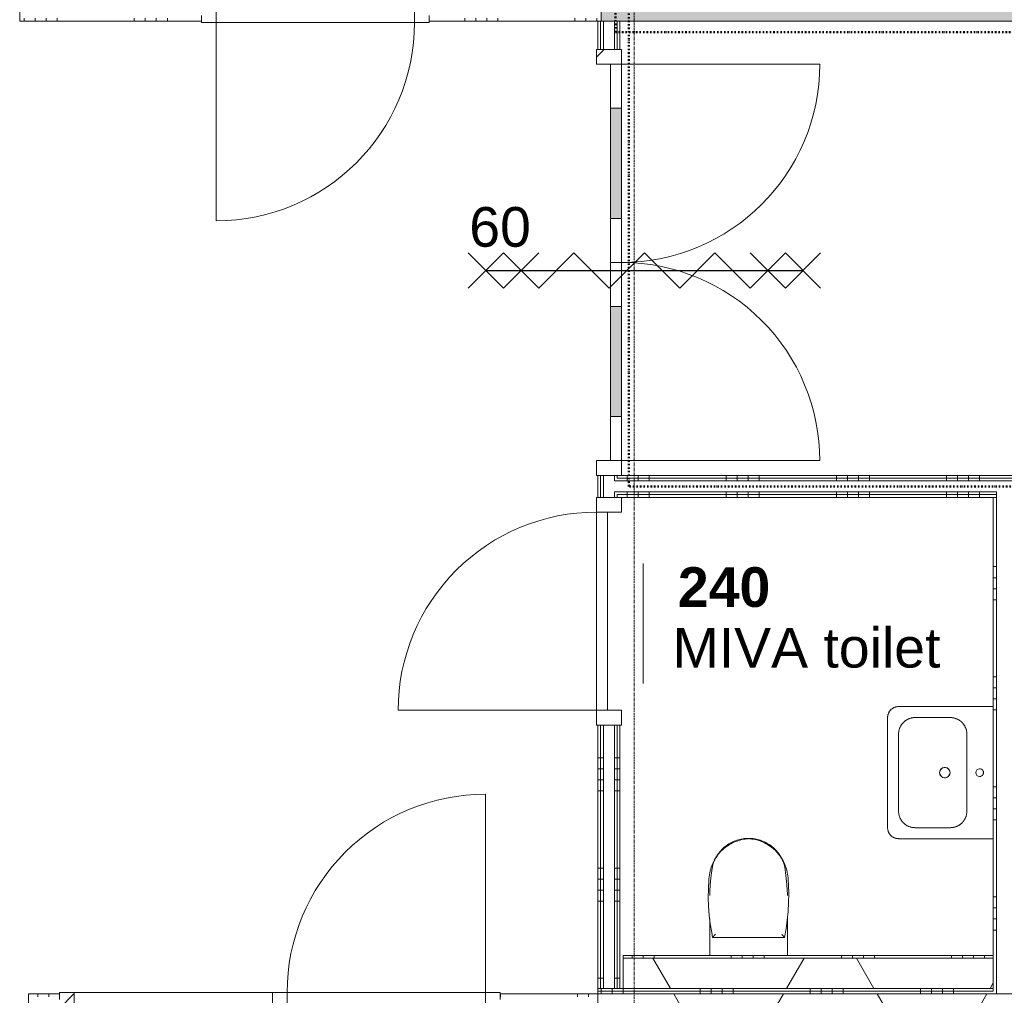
# Model space of a CAD drawing. Header units: millimetres. Extents: x -6115 to 78411, y -6358 to 59618.
# Tile 19 of 99: x 13410 to 17880, y 11626 to 16056. Entities that reach past the tile are written whole.
import ezdxf

# ---------------------------------------------------------------- set-up
doc = ezdxf.new("R2010")
doc.units = ezdxf.units.MM
doc.linetypes.add('Dash dot', pattern=[15.875, 6.35, -4.7625, 0, -4.7625])
doc.linetypes.add('stramien', pattern=[22.225, 12.7, -3.175, 3.175, -3.175])
for name, color, linetype, lineweight in [('00_Algemeen', 7, 'Continuous', 35), ('22_Metselwerk', 7, 'Continuous', 9), ('30_Kozijnen-ramen-deuren', 7, 'Continuous', 9)]:
    doc.layers.add(name, color=color, linetype=linetype, lineweight=lineweight)
doc.styles.add('Arial_1', font='arial.ttf', dxfattribs={"height": 180})
doc.styles.add('Arial_B', font='arialbd.ttf', dxfattribs={"height": 180})
pattern_1 = [(180, (16135, 14053.5), (6e-13, -500), []), (180, (16135, 14103.5), (6e-13, -500), []), (180, (16135, 14153.5), (6e-13, -500), []), (180, (16135, 14203.5), (6e-13, -500), [])]
pattern_2 = [(225, (15074, 11582), (212.132, -212.132), [])]
pattern_3 = [(90, (19117.5, 13887), (-500, 2e-12), []), (90, (19167.5, 13887), (-500, 2e-12), []), (90, (19217.5, 13887), (-500, 2e-12), []), (90, (19267.5, 13887), (-500, 2e-12), [])]
pattern_4 = [(270, (18648.75, 11657), (500, -2e-12), []), (270, (18598.75, 11657), (500, -2e-12), []), (270, (18548.75, 11657), (500, -2e-12), []), (270, (18498.75, 11657), (500, -2e-12), [])]
pattern_5 = [(60, (0, 0), (-692.82, 400), []), (120, (0, 0), (-692.82, -400), [])]

# ---------------------------------------------------------------- blocks, each defined once
blk = doc.blocks.new('Direct Shape - Basic Wall_NLRS_22_WA_beton prefab 250_gen_AT_800432-1202338-02 tweede verdieping overzicht')
at = {"layer": '22_Metselwerk'}
h = blk.add_hatch(color=256, dxfattribs=at)
h.paths.add_polyline_path([(800, 125), (0, 125), (0, -125), (800, -125)])
h.paths.add_polyline_path([(2734, 125), (2734, -125), (5450, -125), (5450, 125), (3332.6, 125)])
at = {"layer": '22_Metselwerk', "lineweight": 20}
for p, q in [((800, 125), (0, 125)), ((0, 125), (0, -125)), ((800, -125), (800, 125)), ((2734, 125), (2734, -125)), ((5450, 125), (2734, 125)), ((5450, -125), (5450, 125)), ((0, -125), (800, -125)), ((2734, -125), (5450, -125))]:
    blk.add_line(p, q, dxfattribs=at)
blk = doc.blocks.new('2410-10368 v1 - IFC-model constructie _zonder onderbouw_ _MM21228__ifc-1-02 tweede verdieping overzicht')
at = {"layer": '22_Metselwerk', "lineweight": 9, "rotation": 180}
blk.add_blockref('Direct Shape - Basic Wall_NLRS_22_WA_beton prefab 250_gen_AT_800432-1202338-02 tweede verdieping overzicht', (21500, 16175), dxfattribs=at)
blk = doc.blocks.new('32_AEE_VO_FIX_Binnendeuren - D_1800x2300_Deur_zijlicht rechts 900 lariks-8428620-02 tweede verdieping overzicht')
at = {"layer": '30_Kozijnen-ramen-deuren', "true_color": 0xc0c0c0}
h = blk.add_hatch(dxfattribs=at)
h.set_pattern_fill('FP_87', color=9, style=0, pattern_type=2)
h.set_pattern_definition(pattern_2)
h.paths.add_polyline_path([(1484, 57), (1417, 57), (1417, -57), (1484, -57), (1484, 50)])
h.paths.add_polyline_path([(-517, 57), (-517, -57), (-450, -57), (-450, 57)])
h = blk.add_hatch(dxfattribs=at)
h.set_pattern_fill('FP_87', color=9, style=0, pattern_type=2)
h.set_pattern_definition(pattern_2)
h.paths.add_polyline_path([(517, 57), (450, 57), (450, -57), (517, -57), (517, -12.6)])
at = {"layer": '30_Kozijnen-ramen-deuren'}
for p, q in [((-517, 57), (-450, 57)), ((-517, 50), (-517, 57)), ((-450, 57), (-450, -57)), ((450, 57), (517, 57)), ((450, -57), (450, 57)), ((517, 57), (1417, 57)), ((517, 57), (517, -57)), ((1417, 57), (1484, 57)), ((1417, -57), (1417, 57)), ((1484, 57), (1484, 50)), ((-450, -7), (450, -7)), ((-450, -57), (-450, -7)), ((450, -7), (450, -57)), ((-517, -57), (-517, -50)), ((-450, -57), (-517, -57)), ((450, -57), (-450, -57)), ((517, -57), (450, -57)), ((1417, -57), (517, -57)), ((1484, -57), (1417, -57)), ((1484, -50), (1484, -57))]:
    blk.add_line(p, q, dxfattribs=at)
blk = doc.blocks.new('32_AEE_VO_FIX_Binnendeuren - D_900x2300_Dicht Paneel meranti-8435072-02 tweede verdieping overzicht')
at = {"layer": '30_Kozijnen-ramen-deuren', "true_color": 0xc0c0c0}
h = blk.add_hatch(dxfattribs=at)
h.set_pattern_fill('FP_157', color=9, style=0, pattern_type=2)
h.set_pattern_definition([(45, (-14752, -16100), (-212.132, 212.132), [])])
h.paths.add_polyline_path([(450, -57), (517, -57), (517, 57), (450, 57), (450, -25)])
h.paths.add_polyline_path([(-450, -57), (-450, 57), (-517, 57), (-517, -57)])
at = {"layer": '30_Kozijnen-ramen-deuren'}
for p, q in [((-517, 57), (-450, 57)), ((-450, 57), (-450, -57)), ((450, 57), (517, 57)), ((450, -57), (450, 57)), ((517, 57), (517, 50)), ((-450, -7), (450, -7)), ((-450, -57), (-450, -7)), ((450, -7), (450, -57)), ((-517, -57), (-517, -50)), ((-450, -57), (-517, -57)), ((450, -57), (-450, -57)), ((517, -57), (450, -57)), ((517, -50), (517, -57))]:
    blk.add_line(p, q, dxfattribs=at)
blk = doc.blocks.new('32_AEE_VO_FIX_Binnendeuren - DD_1800x2300_glasdeuren meranti bw-8434983-02 tweede verdieping overzicht')
at = {"layer": '30_Kozijnen-ramen-deuren', "true_color": 0xc0c0c0}
h = blk.add_hatch(dxfattribs=at)
h.set_pattern_fill('FP_159', color=9, style=0, pattern_type=2)
h.set_pattern_definition([(135, (14954, -16085), (-212.132, -212.132), [])])
h.paths.add_polyline_path([(967, 50), (967, 57), (900, 57), (900, -57), (967, -57), (967, 37.5)])
h.paths.add_polyline_path([(-900, -57), (-900, 57), (-967, 57), (-967, -57)])
at = {"layer": '30_Kozijnen-ramen-deuren', "true_color": 0xbfbfbf}
for points in [[(-200, 57), (-700, 57), (-700, 7), (-200, 7)], [(700, 7), (700, 57), (200, 57), (200, 7), (586.5, 7)]]:
    blk.add_hatch(color=9, dxfattribs=at).paths.add_polyline_path(points)
at = {"layer": '30_Kozijnen-ramen-deuren'}
for p, q in [((-900, 57), (-967, 57)), ((-967, 57), (-967, 50)), ((-700, 57), (-900, 57)), ((-900, 57), (-900, 7)), ((-900, -57), (-900, 57)), ((-200, 57), (-700, 57)), ((-700, 7), (-700, 57)), ((0, 57), (-200, 57)), ((-200, 57), (-200, 7)), ((0, 57), (200, 57)), ((0, 7), (0, 57)), ((0, 7), (0, 57)), ((200, 57), (700, 57)), ((200, 57), (200, 7)), ((700, 57), (900, 57)), ((700, 7), (700, 57)), ((900, 57), (900, 7)), ((900, 57), (900, -57)), ((967, 57), (900, 57)), ((-900, 7), (-700, 7)), ((-700, 7), (-200, 7)), ((-200, 7), (0, 7)), ((200, 7), (0, 7)), ((700, 7), (200, 7)), ((900, 7), (700, 7)), ((-967, -50), (-967, -57)), ((-967, -57), (-900, -57)), ((900, -57), (967, -57)), ((967, -57), (967, -50))]:
    blk.add_line(p, q, dxfattribs=at)
blk = doc.blocks.new('32_AEE_VO_FIX_Binnendeuren - D_900x2300_Dicht Paneel meranti-8434984-02 tweede verdieping overzicht')
at = {"layer": '30_Kozijnen-ramen-deuren'}
for p, q in [((-450, 57), (-517, 57)), ((-517, 57), (-517, 50)), ((450, 57), (-450, 57)), ((-450, 57), (-450, 7)), ((-450, -57), (-450, 57)), ((450, 7), (450, 57)), ((450, 57), (450, -57)), ((517, 57), (450, 57)), ((517, 50), (517, 57)), ((-450, 7), (450, 7)), ((-517, -50), (-517, -57)), ((-517, -57), (-450, -57)), ((450, -57), (517, -57))]:
    blk.add_line(p, q, dxfattribs=at)
blk = doc.blocks.new('1876_3 _AEE_toilet - 2195_AEE_toilet-V225-02 tweede verdieping overzicht')
at = {"layer": '30_Kozijnen-ramen-deuren'}
for p, q in [((-176.5, 167.5), (-176.5, 0)), ((176.5, 0), (176.5, 167.5)), ((-163.1, 81.3), (163.1, 81.3))]:
    blk.add_line(p, q, dxfattribs=at)
at = {"layer": '30_Kozijnen-ramen-deuren', "flags": 128}
for points in [[(135.6, 463.9), (131.4, 469.3), (127, 474.4), (122.4, 479.4), (117.6, 484.2), (112.6, 488.8), (107.4, 493.2), (102, 497.4), (96.5, 501.4), (90.9, 505.2), (85, 508.7), (79.1, 512), (73, 515), (66.8, 517.8), (60.5, 520.3), (54.1, 522.6), (47.6, 524.7), (41.1, 526.4), (34.4, 528), (27.8, 529.2), (21, 530.2), (14.3, 530.9), (7.5, 531.3), (0.7, 531.5), (-6.1, 531.4), (-12.9, 531), (-19.7, 530.3), (-26.4, 529.4), (-33.1, 528.2), (-39.7, 526.8), (-46.3, 525), (-52.8, 523.1), (-59.2, 520.8), (-65.5, 518.3), (-71.8, 515.6), (-77.9, 512.6), (-83.8, 509.4), (-89.7, 505.9), (-95.4, 502.2), (-100.9, 498.3), (-106.3, 494.1), (-111.5, 489.8), (-116.6, 485.2), (-121.4, 480.4), (-126.1, 475.5), (-130.5, 470.3), (-134.8, 465), (-135.6, 463.9)], [(-117.2, 480.7), (-111.5, 485.7), (-105.6, 490.4), (-99.5, 495), (-93.2, 499.3), (-86.7, 503.3), (-80.1, 507.1), (-73.4, 510.6), (-66.5, 513.8), (-59.5, 516.8), (-52.4, 519.5), (-45.2, 521.8), (-37.9, 523.9), (-30.5, 525.7), (-23.1, 527.3), (-15.6, 528.5), (-8, 529.4), (-2.2, 529.8)], [(3.8, 529.7), (7.6, 529.4), (15.1, 528.5), (22.6, 527.3), (30.1, 525.8), (37.5, 524.1), (44.8, 522), (52, 519.6), (59.1, 516.9), (66.1, 514), (73, 510.8), (79.8, 507.3), (86.4, 503.5), (92.8, 499.5), (99.1, 495.2), (105.2, 490.7), (111.1, 486), (116.9, 481), (117.2, 480.7)], [(-135.6, 463.9), (-140.9, 456.6), (-145.9, 449.2), (-150.6, 441.5), (-154.9, 433.6), (-159, 425.6), (-162.7, 417.4), (-166.1, 409), (-169.2, 400.6), (-171.9, 392), (-174.3, 383.3), (-176.3, 374.5), (-177.9, 365.7), (-179.3, 356.8), (-180.2, 347.8), (-180.6, 342.9)], [(-147, 445.2), (-143.1, 451.1), (-138.9, 456.9), (-134.5, 462.4), (-129.9, 467.8), (-125.1, 473), (-120.1, 478), (-117.2, 480.7)], [(117.2, 480.7), (122.3, 475.8), (127.2, 470.7), (132, 465.4), (136.5, 460), (140.8, 454.4), (144.8, 448.6), (147, 445.2)], [(180.6, 342.9), (179.8, 351.8), (178.7, 360.8), (177.2, 369.6), (175.4, 378.4), (173.2, 387.2), (170.7, 395.8), (167.8, 404.3), (164.6, 412.8), (161.1, 421), (157.2, 429.2), (153, 437.1), (148.5, 444.9), (143.7, 452.5), (138.6, 459.9), (135.6, 463.9)], [(-164.3, 401.7), (-163.6, 405.6), (-162.7, 409.5), (-161.7, 413.4), (-160.5, 417.2), (-159.5, 420)], [(-159.5, 420), (-157.6, 424.9), (-155.5, 429.6), (-153.3, 434.3), (-150.8, 438.9), (-148.2, 443.4), (-147, 445.2)], [(147, 445.2), (149.7, 440.8), (152.2, 436.3), (154.6, 431.6), (156.8, 426.9), (158.7, 422.1), (159.5, 420)], [(159.5, 420), (160.8, 416.3), (162, 412.4), (163, 408.6), (163.8, 404.6), (164.3, 401.7)], [(-175.8, 296.6), (-172.8, 336.5), (-168.1, 376.2), (-164.3, 401.7)], [(164.3, 401.7), (170, 362.1), (174, 322.3), (175.8, 296.6)], [(-180.6, 342.9), (-182.4, 302.9), (-182.6, 262.9), (-181.1, 222.9), (-178.1, 183.1), (-173.5, 143.3), (-167.3, 103.8), (-163.1, 81.3)], [(163.1, 81.3), (170.2, 120.7), (175.7, 160.3), (179.6, 200.1), (181.9, 240), (182.7, 280), (181.8, 320), (180.6, 342.9)], [(-176.5, 272), (-176.1, 289.6), (-175.8, 296.6)], [(175.8, 296.6), (176.4, 279), (176.5, 272)]]:
    blk.add_lwpolyline(points, dxfattribs=at)
at = {"layer": '30_Kozijnen-ramen-deuren'}
for points, knots in [([(-150.7, 96.3), (-151.5, 95.3), (-152.8, 93.8), (-154.4, 91.9), (-155.6, 90.4), (-156.5, 89.3), (-157.3, 88.3), (-157.8, 87.7), (-158.4, 87), (-158.9, 86.4), (-159.4, 85.8), (-159.9, 85.1), (-160.5, 84.4), (-161.1, 83.7), (-161.4, 83.3), (-161.8, 82.8), (-162.2, 82.4), (-162.6, 81.9), (-162.9, 81.4), (-163.1, 81.3), (-163.1, 81.3)], [0, 0, 0, 0, 0.142857, 0.214286, 0.285714, 0.357143, 0.392857, 0.428571, 0.464286, 0.5, 0.535714, 0.571429, 0.625, 0.678571, 0.705357, 0.732143, 0.785714, 0.839286, 0.892857, 1, 1, 1, 1]), ([(150.7, 96.3), (151.9, 94.8), (153.5, 92.9), (155.3, 90.8), (156.1, 89.7), (157, 88.7), (157.7, 87.8), (158.4, 87), (158.9, 86.4), (159.4, 85.8), (159.9, 85.2), (160.3, 84.6), (160.8, 84.1), (161.2, 83.6), (161.5, 83.2), (161.9, 82.7), (162.3, 82.3), (162.9, 81.6), (163, 81.3), (163.1, 81.3)], [-1, -1, -1, -1, -0.785714, -0.732143, -0.678571, -0.625, -0.571429, -0.535714, -0.5, -0.464286, -0.428571, -0.392857, -0.357143, -0.321429, -0.285714, -0.25, -0.214286, -0.142857, 0, 0, 0, 0])]:
    blk.add_open_spline(points, degree=3, knots=knots, dxfattribs=at)
blk = doc.blocks.new('1876_3 _AEE_wasbak groot - 1876_3 _AEE_wasbak groot-5034979-02 tweede verdieping overzicht')
at = {"layer": '30_Kozijnen-ramen-deuren'}
for p, q in [((250, 479.9), (-250, 479.9)), ((-299.9, 430), (-299.9, 0)), ((-175, 430), (175, 430)), ((299.9, 0), (299.9, 430)), ((-250, 195), (-250, 355)), ((250, 355), (250, 195)), ((175, 120), (-175, 120))]:
    blk.add_line(p, q, dxfattribs=at)
at = {"layer": '30_Kozijnen-ramen-deuren', "flags": 128}
for points in [[(-250, 479.9), (-252, 479.9), (-254, 479.7), (-256, 479.5), (-258, 479.3), (-259.9, 478.9), (-261.9, 478.5), (-263.8, 477.9), (-265.7, 477.4), (-267.6, 476.7), (-269.4, 476), (-271.3, 475.1), (-273, 474.3), (-274.8, 473.3), (-276.5, 472.3), (-278.2, 471.2), (-279.8, 470), (-281.4, 468.8), (-282.9, 467.5), (-284.4, 466.2), (-285.8, 464.8), (-287.2, 463.3), (-288.5, 461.8), (-289.7, 460.2), (-290.9, 458.6), (-292, 457), (-293, 455.3), (-294, 453.5), (-294.9, 451.7), (-295.7, 449.9), (-296.5, 448.1), (-297.2, 446.2), (-297.8, 444.3), (-298.3, 442.4), (-298.8, 440.4), (-299.2, 438.5), (-299.5, 436.5), (-299.7, 434.5), (-299.8, 432.5), (-299.9, 430.5), (-299.9, 430)], [(299.9, 430), (299.9, 432), (299.7, 434), (299.5, 436), (299.3, 437.9), (298.9, 439.9), (298.5, 441.9), (297.9, 443.8), (297.4, 445.7), (296.7, 447.6), (296, 449.4), (295.1, 451.3), (294.3, 453), (293.3, 454.8), (292.3, 456.5), (291.2, 458.2), (290, 459.8), (288.8, 461.4), (287.5, 462.9), (286.2, 464.4), (284.8, 465.8), (283.3, 467.2), (281.8, 468.5), (280.2, 469.7), (278.6, 470.9), (277, 472), (275.3, 473), (273.5, 474), (271.7, 474.9), (269.9, 475.7), (268.1, 476.5), (266.2, 477.2), (264.3, 477.8), (262.4, 478.3), (260.4, 478.8), (258.5, 479.2), (256.5, 479.5), (254.5, 479.7), (252.5, 479.8), (250.5, 479.9), (250, 479.9)], [(-250, 355), (-249.9, 358), (-249.8, 361), (-249.5, 364), (-249, 366.9), (-248.5, 369.9), (-247.9, 372.8), (-247.1, 375.7), (-246.2, 378.6), (-245.2, 381.4), (-244.1, 384.2), (-242.9, 386.9), (-241.5, 389.6), (-240.1, 392.3), (-238.5, 394.8), (-236.9, 397.3), (-235.2, 399.8), (-233.3, 402.2), (-231.4, 404.5), (-229.4, 406.7), (-227.3, 408.8), (-225.1, 410.8), (-222.8, 412.8), (-220.4, 414.7), (-218, 416.4), (-215.5, 418.1), (-213, 419.7), (-210.3, 421.1), (-207.7, 422.5), (-205, 423.8), (-202.2, 424.9), (-199.4, 425.9), (-196.5, 426.9), (-193.6, 427.7), (-190.7, 428.3), (-187.7, 428.9), (-184.8, 429.4), (-181.8, 429.7), (-178.8, 429.9), (-175.8, 430), (-175, 430)], [(-175, 430), (-178, 429.9), (-181, 429.8), (-184, 429.5), (-186.9, 429), (-189.9, 428.5), (-192.8, 427.9), (-195.7, 427.1), (-198.6, 426.2), (-201.4, 425.2), (-204.2, 424.1), (-206.9, 422.9), (-209.6, 421.5), (-212.3, 420.1), (-214.8, 418.5), (-217.3, 416.9), (-219.8, 415.2), (-222.2, 413.3), (-224.5, 411.4), (-226.7, 409.4), (-228.8, 407.3), (-230.8, 405.1), (-232.8, 402.8), (-234.7, 400.4), (-236.4, 398), (-238.1, 395.5), (-239.7, 393), (-241.1, 390.3), (-242.5, 387.7), (-243.8, 385), (-244.9, 382.2), (-245.9, 379.4), (-246.9, 376.5), (-247.7, 373.6), (-248.3, 370.7), (-248.9, 367.7), (-249.4, 364.8), (-249.7, 361.8), (-249.9, 358.8), (-250, 355.8), (-250, 355)], [(175, 430), (178, 429.9), (181, 429.8), (184, 429.5), (186.9, 429), (189.9, 428.5), (192.8, 427.9), (195.7, 427.1), (198.6, 426.2), (201.4, 425.2), (204.2, 424.1), (206.9, 422.9), (209.6, 421.5), (212.3, 420.1), (214.8, 418.5), (217.3, 416.9), (219.8, 415.2), (222.2, 413.3), (224.5, 411.4), (226.7, 409.4), (228.8, 407.3), (230.8, 405.1), (232.8, 402.8), (234.7, 400.4), (236.4, 398), (238.1, 395.5), (239.7, 393), (241.1, 390.3), (242.5, 387.7), (243.8, 385), (244.9, 382.2), (245.9, 379.4), (246.9, 376.5), (247.7, 373.6), (248.3, 370.7), (248.9, 367.7), (249.4, 364.8), (249.7, 361.8), (249.9, 358.8), (250, 355.8), (250, 355)], [(250, 355), (249.9, 358), (249.8, 361), (249.5, 364), (249, 366.9), (248.5, 369.9), (247.9, 372.8), (247.1, 375.7), (246.2, 378.6), (245.2, 381.4), (244.1, 384.2), (242.9, 386.9), (241.5, 389.6), (240.1, 392.3), (238.5, 394.8), (236.9, 397.3), (235.2, 399.8), (233.3, 402.2), (231.4, 404.5), (229.4, 406.7), (227.3, 408.8), (225.1, 410.8), (222.8, 412.8), (220.4, 414.7), (218, 416.4), (215.5, 418.1), (213, 419.7), (210.3, 421.1), (207.7, 422.5), (205, 423.8), (202.2, 424.9), (199.4, 425.9), (196.5, 426.9), (193.6, 427.7), (190.7, 428.3), (187.7, 428.9), (184.8, 429.4), (181.8, 429.7), (178.8, 429.9), (175.8, 430), (175, 430)], [(-175, 120), (-178, 120.1), (-181, 120.2), (-184, 120.5), (-186.9, 121), (-189.9, 121.5), (-192.8, 122.1), (-195.7, 122.9), (-198.6, 123.8), (-201.4, 124.8), (-204.2, 125.9), (-206.9, 127.1), (-209.6, 128.5), (-212.3, 129.9), (-214.8, 131.5), (-217.3, 133.1), (-219.8, 134.8), (-222.2, 136.7), (-224.5, 138.6), (-226.7, 140.6), (-228.8, 142.7), (-230.8, 144.9), (-232.8, 147.2), (-234.7, 149.6), (-236.4, 152), (-238.1, 154.5), (-239.7, 157), (-241.1, 159.7), (-242.5, 162.3), (-243.8, 165), (-244.9, 167.8), (-245.9, 170.6), (-246.9, 173.5), (-247.7, 176.4), (-248.3, 179.3), (-248.9, 182.3), (-249.4, 185.2), (-249.7, 188.2), (-249.9, 191.2), (-250, 194.2), (-250, 195)], [(-250, 195), (-249.9, 192), (-249.8, 189), (-249.5, 186), (-249, 183.1), (-248.5, 180.1), (-247.9, 177.2), (-247.1, 174.3), (-246.2, 171.4), (-245.2, 168.6), (-244.1, 165.8), (-242.9, 163.1), (-241.5, 160.4), (-240.1, 157.7), (-238.5, 155.2), (-236.9, 152.7), (-235.2, 150.2), (-233.3, 147.8), (-231.4, 145.5), (-229.4, 143.3), (-227.3, 141.2), (-225.1, 139.2), (-222.8, 137.2), (-220.4, 135.3), (-218, 133.6), (-215.5, 131.9), (-213, 130.3), (-210.3, 128.9), (-207.7, 127.5), (-205, 126.2), (-202.2, 125.1), (-199.4, 124.1), (-196.5, 123.1), (-193.6, 122.3), (-190.7, 121.7), (-187.7, 121.1), (-184.8, 120.6), (-181.8, 120.3), (-178.8, 120.1), (-175.8, 120), (-175, 120)], [(250, 195), (249.9, 192), (249.8, 189), (249.5, 186), (249, 183.1), (248.5, 180.1), (247.9, 177.2), (247.1, 174.3), (246.2, 171.4), (245.2, 168.6), (244.1, 165.8), (242.9, 163.1), (241.5, 160.4), (240.1, 157.7), (238.5, 155.2), (236.9, 152.7), (235.2, 150.2), (233.3, 147.8), (231.4, 145.5), (229.4, 143.3), (227.3, 141.2), (225.1, 139.2), (222.8, 137.2), (220.4, 135.3), (218, 133.6), (215.5, 131.9), (213, 130.3), (210.3, 128.9), (207.7, 127.5), (205, 126.2), (202.2, 125.1), (199.4, 124.1), (196.5, 123.1), (193.6, 122.3), (190.7, 121.7), (187.7, 121.1), (184.8, 120.6), (181.8, 120.3), (178.8, 120.1), (175.8, 120), (175, 120)], [(175, 120), (178, 120.1), (181, 120.2), (184, 120.5), (186.9, 121), (189.9, 121.5), (192.8, 122.1), (195.7, 122.9), (198.6, 123.8), (201.4, 124.8), (204.2, 125.9), (206.9, 127.1), (209.6, 128.5), (212.3, 129.9), (214.8, 131.5), (217.3, 133.1), (219.8, 134.8), (222.2, 136.7), (224.5, 138.6), (226.7, 140.6), (228.8, 142.7), (230.8, 144.9), (232.8, 147.2), (234.7, 149.6), (236.4, 152), (238.1, 154.5), (239.7, 157), (241.1, 159.7), (242.5, 162.3), (243.8, 165), (244.9, 167.8), (245.9, 170.6), (246.9, 173.5), (247.7, 176.4), (248.3, 179.3), (248.9, 182.3), (249.4, 185.2), (249.7, 188.2), (249.9, 191.2), (250, 194.2), (250, 195)]]:
    blk.add_lwpolyline(points, dxfattribs=at)
at = {"layer": '30_Kozijnen-ramen-deuren'}
for centre, radius, start, end in [((0, 220), 23.5, 0, 180), ((0, 220), 23.5, 145.4331, 180), ((0, 220), 23.5, 109.3655, 142.3157), ((0, 220), 23.5, 72.833, 107.167), ((0, 220), 23.5, 37.6843, 70.6345), ((0, 220), 23.5, 0, 34.5669), ((0, 220), 23.5, 180, 360), ((0, 220), 23.5, 180, 214.5669), ((0, 220), 23.5, 217.6843, 250.6345), ((0, 220), 23.5, 252.833, 287.167), ((0, 220), 23.5, 289.3655, 322.3157), ((0, 220), 23.5, 325.4331, 360), ((0, 62), 17.5, 0, 180), ((0, 62), 17.5, 180, 0)]:
    blk.add_arc(centre, radius, start, end, dxfattribs=at)
blk = doc.blocks.new('30_AEE_VO_draairichting - 30_AEE_VO_draairichting-8193140-02 tweede verdieping overzicht')
at = {"layer": '30_Kozijnen-ramen-deuren'}
blk.add_line((-450, 900), (-450, 0), dxfattribs=at)
blk.add_arc((-450, 0), 900, 360, 90, dxfattribs=at)
blk = doc.blocks.new('30_AEE_VO_draairichting - 30_AEE_VO_draairichting-8193168-02 tweede verdieping overzicht')
at = {"layer": '30_Kozijnen-ramen-deuren'}
blk.add_line((-450, -900), (-450, 0), dxfattribs=at)
blk.add_arc((-450, 0), 900, 270, 0, dxfattribs=at)
blk = doc.blocks.new('00_AEE_tag_ruimte_klein - Naam _ nummer-752176-02 tweede verdieping overzicht')
at = {"layer": '00_Algemeen', "lineweight": 9}
for p, q in [((-8.061, 7.172), (-8.061, 4.245)), ((-8.061, 4.468), (-8.061, 1.718))]:
    blk.add_line(p, q, dxfattribs=at)

msp = doc.modelspace()

# ---------------------------------------------------------------- hatches: boundary and pattern name
at = {"layer": '22_Metselwerk'}
h = msp.add_hatch(dxfattribs=at)
h.set_pattern_fill('FP_332', color=256, angle=90, style=0, pattern_type=2)
h.set_pattern_definition([(180, (13510, 19597.5), (7e-13, -500), []), (180, (13510, 19647.5), (7e-13, -500), []), (180, (13510, 19697.5), (7e-13, -500), []), (180, (13510, 19747.5), (7e-13, -500), [])])
h.paths.add_polyline_path([(13422.5, 16050), (13422.5, 16520), (13410, 16520), (13410, 16050)])
h.paths.add_polyline_path([(13422.5, 18454), (13422.5, 19110), (13410, 19110), (13410, 18454)])
h.paths.add_polyline_path([(13422.5, 20144), (13422.5, 20434), (13410, 20434), (13410, 20144)])
h.paths.add_polyline_path([(13422.5, 21260), (13422.5, 21562.5), (13410, 21562.5), (13410, 21260)])
h.paths.add_polyline_path([(13410, 21637.5), (13422.5, 21637.5), (13422.5, 22745), (13410, 22745), (13410, 21650)])
h = msp.add_hatch(dxfattribs=at)
h.set_pattern_fill('FP_62', color=256, angle=-270, style=0, pattern_type=2)
h.set_pattern_definition([(270, (14580, 16150), (500, -2e-12), []), (270, (14530, 16150), (500, -2e-12), []), (270, (14480, 16150), (500, -2e-12), []), (270, (14430, 16150), (500, -2e-12), [])])
h.paths.add_polyline_path([(15269, 16050), (16050, 16050), (16050, 16062.5), (15269, 16062.5)])
h.paths.add_polyline_path([(13510, 16050), (14235, 16050), (14235, 16062.5), (13422.5, 16062.5), (13422.5, 16050), (13497.5, 16050)])
h = msp.add_hatch(dxfattribs=at)
h.set_pattern_fill('FP_63', color=256, angle=90, style=0, pattern_type=2)
h.set_pattern_definition(pattern_1)
h.paths.add_polyline_path([(16047.5, 11657), (16047.5, 12853), (16035, 12853), (16035, 11657)])
h.paths.add_polyline_path([(16035, 13887), (16047.5, 13887), (16047.5, 13987), (16035, 13987)])
h.paths.add_polyline_path([(16035, 15921), (16047.5, 15921), (16047.5, 16050), (16035, 16050), (16035, 16031.3)])
h = msp.add_hatch(dxfattribs=at)
h.set_pattern_fill('FP_63', color=256, angle=90, style=0, pattern_type=2)
h.set_pattern_definition(pattern_1)
h.paths.add_polyline_path([(16047.5, 11657), (16060, 11657), (16060, 12853), (16047.5, 12853), (16047.5, 12703.8)])
h.paths.add_polyline_path([(16047.5, 13887), (16060, 13887), (16060, 13987), (16047.5, 13987)])
h.paths.add_polyline_path([(16060, 15921), (16060, 16050), (16047.5, 16050), (16047.5, 15921)])
h = msp.add_hatch(dxfattribs=at)
h.set_pattern_fill('FP_63', color=256, angle=90, style=0, pattern_type=2)
h.set_pattern_definition(pattern_1)
h.paths.add_polyline_path([(16122.5, 11657), (16122.5, 12853), (16110, 12853), (16110, 11657)])
h.paths.add_polyline_path([(16110, 13887), (16122.5, 13887), (16122.5, 13912), (16110, 13912)])
h.paths.add_polyline_path([(16110, 13962), (16122.5, 13962), (16122.5, 13987), (16110, 13987)])
h.paths.add_polyline_path([(16122.5, 15921), (16122.5, 16050), (16110, 16050), (16110, 15921)])
h = msp.add_hatch(dxfattribs=at)
h.set_pattern_fill('FP_63', color=256, angle=90, style=0, pattern_type=2)
h.set_pattern_definition(pattern_1)
h.paths.add_polyline_path([(16135, 11657), (16135, 12853), (16122.5, 12853), (16122.5, 11657)])
h.paths.add_polyline_path([(16135, 13887), (16135, 13899.5), (16122.5, 13899.5), (16122.5, 13887)])
h.paths.add_polyline_path([(16135, 13974.5), (16135, 13987), (16122.5, 13987), (16122.5, 13974.5)])
h.paths.add_polyline_path([(16135, 15921), (16135, 16050), (16122.5, 16050), (16122.5, 15921)])
h = msp.add_hatch(dxfattribs=at)
h.set_pattern_fill('FP_233', color=256, angle=90, style=0, pattern_type=2)
h.set_pattern_definition(pattern_3)
h.paths.add_polyline_path([(21188.8, 13962), (21700, 13962), (21700, 13974.5), (20286.2, 13974.5), (20286.2, 13962), (20584.5, 13962)])
h.paths.add_polyline_path([(19252.2, 13962), (19252.2, 13974.5), (16122.5, 13974.5), (16122.5, 13962), (18167.4, 13962)])
h = msp.add_hatch(dxfattribs=at)
h.set_pattern_fill('FP_233', color=256, angle=90, style=0, pattern_type=2)
h.set_pattern_definition(pattern_3)
h.paths.add_polyline_path([(21188.8, 13974.5), (21700, 13974.5), (21700, 13987), (20286.2, 13987), (20286.2, 13974.5), (20584.5, 13974.5)])
h.paths.add_polyline_path([(18167.4, 13974.5), (19252.2, 13974.5), (19252.2, 13987), (16135, 13987), (16135, 13974.5), (16958.8, 13974.5)])
h = msp.add_hatch(dxfattribs=at)
h.set_pattern_fill('FP_233', color=256, angle=90, style=0, pattern_type=2)
h.set_pattern_definition(pattern_3)
h.paths.add_polyline_path([(21490.9, 13899.5), (21700, 13899.5), (21700, 13912), (20286.2, 13912), (20286.2, 13899.5), (21188.8, 13899.5)])
h.paths.add_polyline_path([(19145, 13899.5), (19145, 13912), (17915, 13912), (17915, 13899.5), (18167.4, 13899.5)])
h.paths.add_polyline_path([(19215, 13899.5), (19252.2, 13899.5), (19252.2, 13912), (19215, 13912)])
h.paths.add_polyline_path([(16122.5, 13899.5), (17845, 13899.5), (17845, 13912), (16122.5, 13912)])
h = msp.add_hatch(dxfattribs=at)
h.set_pattern_fill('FP_233', color=256, angle=90, style=0, pattern_type=2)
h.set_pattern_definition(pattern_3)
h.paths.add_polyline_path([(21700, 13887), (21700, 13899.5), (20286.2, 13899.5), (20286.2, 13887), (21490.9, 13887)])
h.paths.add_polyline_path([(19215, 13887), (19252.2, 13887), (19252.2, 13899.5), (19215, 13899.5)])
h.paths.add_polyline_path([(19145, 13887), (19145, 13899.5), (17915, 13899.5), (17915, 13887), (18167.4, 13887)])
h.paths.add_polyline_path([(17845, 13887), (17845, 13899.5), (16135, 13899.5), (16135, 13887), (17830, 13887)])
h = msp.add_hatch(dxfattribs=at)
h.set_pattern_fill('FP_65', color=256, angle=90, style=0, pattern_type=2)
h.set_pattern_definition([(360, (17830, 12572), (2e-12, 500), []), (360, (17830, 12522), (2e-12, 500), []), (360, (17830, 12472), (2e-12, 500), []), (360, (17830, 12422), (2e-12, 500), [])])
h.paths.add_polyline_path([(17845, 11644.5), (17845, 13887), (17830, 13887), (17830, 11644.5)])
h = msp.add_hatch(dxfattribs=at)
h.set_pattern_fill('FP_299', color=256, angle=-270, style=0, pattern_type=2)
h.set_pattern_definition([(270, (16790, 11807), (500, -2e-12), []), (270, (16740, 11807), (500, -2e-12), []), (270, (16690, 11807), (500, -2e-12), []), (270, (16640, 11807), (500, -2e-12), [])])
h.paths.add_polyline_path([(17830, 11795), (17830, 11807), (16150, 11807), (16150, 11795), (17563.1, 11795)])
h = msp.add_hatch(dxfattribs=at)
h.set_pattern_fill('FP_2', color=256, angle=60, style=0, pattern_type=2)
h.set_pattern_definition(pattern_5)
h.paths.add_polyline_path([(17830, 11657), (17830, 11795), (16150, 11795), (16150, 11657), (17563.1, 11657)])
h = msp.add_hatch(dxfattribs=at)
h.set_pattern_fill('FP_36', color=256, angle=90, style=0, pattern_type=2)
h.set_pattern_definition([(6e-14, (13450, 9816), (-6e-13, 500), []), (6e-14, (13450, 9766), (-6e-13, 500), []), (6e-14, (13450, 9716), (-6e-13, 500), []), (6e-14, (13450, 9666), (-6e-13, 500), [])])
h.paths.add_polyline_path([(13450, 8400), (13462.5, 8400), (13462.5, 11632), (13450, 11632), (13450, 8544.4)])
h = msp.add_hatch(dxfattribs=at)
h.set_pattern_fill('FP_37', color=256, angle=-270, style=0, pattern_type=2)
h.set_pattern_definition([(270, (14592.5, 11632), (500, -2e-12), []), (270, (14542.5, 11632), (500, -2e-12), []), (270, (14492.5, 11632), (500, -2e-12), []), (270, (14442.5, 11632), (500, -2e-12), [])])
h.paths.add_polyline_path([(16035, 11619.5), (16035, 11632), (15591, 11632), (15591, 11619.5), (15750.2, 11619.5)])
h.paths.add_polyline_path([(13475, 11619.5), (13590, 11619.5), (13590, 11632), (13462.5, 11632), (13462.5, 11619.5)])
h = msp.add_hatch(dxfattribs=at)
h.set_pattern_fill('FP_234', color=256, angle=-270, style=0, pattern_type=2)
h.set_pattern_definition(pattern_4)
h.paths.add_polyline_path([(21662.5, 11644.5), (21662.5, 11657), (21650, 11657), (21650, 11644.5)])
h.paths.add_polyline_path([(20584.5, 11644.5), (21550, 11644.5), (21550, 11657), (19230, 11657), (19230, 11644.5), (19375.9, 11644.5)])
h.paths.add_polyline_path([(18771.7, 11644.5), (19130, 11644.5), (19130, 11657), (17930, 11657), (17930, 11644.5), (18469.5, 11644.5)])
h.paths.add_polyline_path([(17830, 11644.5), (17830, 11657), (16035, 11657), (16035, 11644.5), (17563.1, 11644.5)])
h = msp.add_hatch(dxfattribs=at)
h.set_pattern_fill('FP_234', color=256, angle=-270, style=0, pattern_type=2)
h.set_pattern_definition(pattern_4)
h.paths.add_polyline_path([(18771.7, 11632), (19145, 11632), (19145, 11644.5), (17915, 11644.5), (17915, 11632), (18469.5, 11632)])
h.paths.add_polyline_path([(21625, 11632), (21662.5, 11632), (21662.5, 11644.5), (21625, 11644.5)])
h.paths.add_polyline_path([(20584.5, 11632), (21575, 11632), (21575, 11644.5), (19215, 11644.5), (19215, 11632), (19375.9, 11632)])
h.paths.add_polyline_path([(16958.8, 11632), (17845, 11632), (17845, 11644.5), (16035, 11644.5), (16035, 11632), (16656.7, 11632)])
h = msp.add_hatch(dxfattribs=at)
h.set_pattern_fill('FP_2', color=256, angle=60, style=0, pattern_type=2)
h.set_pattern_definition(pattern_5)
h.paths.add_polyline_path([(21662.5, 11557), (21662.5, 11632), (16035, 11632), (16035, 11557), (20584.5, 11557)])

# ---------------------------------------------------------------- linework, layer by layer
at = {"layer": '00_Algemeen', "color": 150, "linetype": 'stramien', "lineweight": 9, "true_color": 0x0080ff}
msp.add_line((16200, -4950.1), (16200, 59018.3), dxfattribs=at)
at = {"layer": '00_Algemeen', "color": 5, "linetype": 'Dash dot', "lineweight": 50, "true_color": 0x0000ff}
for p, q in [((16115, 16000), (16115, 27100)), ((21710, 16000), (16115, 16000))]:
    msp.add_line(p, q, dxfattribs=at)
at = {"layer": '00_Algemeen', "color": 96, "linetype": 'Dash dot', "lineweight": 50, "true_color": 0x008000}
for p, q in [((16175, 13937), (16175, 27000)), ((21600, 13937), (16175, 13937))]:
    msp.add_line(p, q, dxfattribs=at)
at = {"layer": '00_Algemeen', "color": 96, "lineweight": 25, "true_color": 0x008000}
for p, q in [((15606.2, 14836.8), (15446.2, 14996.8)), ((15446.2, 14836.8), (15606.2, 14996.8)), ((15766.2, 14836.8), (15606.2, 14996.8)), ((15606.2, 14836.8), (15766.2, 14996.8)), ((15926.2, 14996.8), (15766.2, 14836.8)), ((16086.2, 14836.8), (15926.2, 14996.8)), ((16246.2, 14996.8), (16086.2, 14836.8)), ((16406.2, 14836.8), (16246.2, 14996.8)), ((16566.2, 14996.8), (16406.2, 14836.8)), ((16726.2, 14836.8), (16566.2, 14996.8)), ((16886.2, 14996.8), (16726.2, 14836.8)), ((16886.2, 14836.8), (16726.2, 14996.8)), ((17046.2, 14836.8), (16886.2, 14996.8)), ((16886.2, 14836.8), (17046.2, 14996.8)), ((15526.2, 14916.8), (16966.2, 14916.8))]:
    msp.add_line(p, q, dxfattribs=at)
at = {"layer": '22_Metselwerk'}
for p, q in [((13410, 16520), (13410, 16050)), ((13410, 16050), (14235, 16050)), ((14235, 16050), (14235, 16075)), ((15269, 16075), (15269, 16050)), ((16060, 16050), (15269, 16050)), ((16035, 16050), (16035, 15921)), ((16047.5, 15921), (16047.5, 16050)), ((16050, 16050), (16050, 16075)), ((16135, 16050), (16110, 16050)), ((16122.5, 15921), (16122.5, 16050)), ((16135, 15921), (16135, 16050)), ((16035, 15921), (16060, 15921)), ((16110, 15921), (16135, 15921)), ((16035, 13987), (16035, 13887)), ((16060, 13987), (16035, 13987)), ((16047.5, 13887), (16047.5, 13987)), ((19252.2, 13987), (16110, 13987)), ((16122.5, 13974.5), (16122.5, 13987)), ((16122.5, 13974.5), (19252.2, 13974.5)), ((16035, 13887), (16060, 13887)), ((16110, 13887), (17845, 13887)), ((16122.5, 13887), (16122.5, 13899.5)), ((16122.5, 13899.5), (17845, 13899.5)), ((17830, 13887), (17830, 11644.5)), ((16035, 11632), (16035, 12853)), ((16060, 12853), (16035, 12853)), ((16047.5, 11657), (16047.5, 12853)), ((16135, 12853), (16110, 12853)), ((16122.5, 11657), (16122.5, 12853)), ((16135, 11657), (16135, 12853)), ((17830, 11807), (16150, 11807)), ((16150, 11807), (16150, 11795)), ((13450, 11632), (13450, 8400)), ((13590, 11632), (13450, 11632)), ((13590, 11607), (13590, 11632)), ((16035, 11632), (15591, 11632)), ((15591, 11632), (15591, 11607)), ((16150, 11657), (16035, 11657)), ((17830, 11644.5), (16035, 11644.5)), ((17915, 11632), (17845, 11632))]:
    msp.add_line(p, q, dxfattribs=at)
at = {"layer": '22_Metselwerk', "lineweight": 18}
for p, q in [((16110, 16050), (16060, 16050)), ((16060, 15921), (16060, 16050)), ((16110, 15921), (16110, 16050)), ((16060, 15921), (16110, 15921)), ((16110, 13987), (16060, 13987)), ((16060, 13887), (16060, 13987)), ((16110, 13962), (16110, 13987)), ((16110, 13962), (19252.2, 13962)), ((16110, 13887), (16110, 13912)), ((16110, 13912), (17845, 13912)), ((17845, 11632), (17845, 13912)), ((16060, 13887), (16110, 13887)), ((16110, 12853), (16060, 12853)), ((16060, 11657), (16060, 12853)), ((16110, 11657), (16110, 12853)), ((16150, 11795), (16150, 11657)), ((17830, 11795), (16150, 11795)), ((17830, 11657), (17830, 11795)), ((16035, 11632), (16035, 11557)), ((17845, 11632), (16035, 11632)), ((16060, 11657), (16110, 11657)), ((16150, 11657), (17830, 11657))]:
    msp.add_line(p, q, dxfattribs=at)

# ---------------------------------------------------------------- block references
at = {"lineweight": 5}
msp.add_blockref('2410-10368 v1 - IFC-model constructie _zonder onderbouw_ _MM21228__ifc-1-02 tweede verdieping overzicht', (0, 0), dxfattribs=at)
at = {"layer": '00_Algemeen', "lineweight": 9, "xscale": 99.99999999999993, "yscale": 99.99999999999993, "zscale": 99.99999999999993}
msp.add_blockref('00_AEE_tag_ruimte_klein - Naam _ nummer-752176-02 tweede verdieping overzicht', (17046.8, 12869.7), dxfattribs=at)
at = {"layer": '30_Kozijnen-ramen-deuren'}
for name, p in [('32_AEE_VO_FIX_Binnendeuren - D_900x2300_Dicht Paneel meranti-8435072-02 tweede verdieping overzicht', (14752, 16100)), ('30_AEE_VO_draairichting - 30_AEE_VO_draairichting-8193168-02 tweede verdieping overzicht', (14752, 16043)), ('1876_3 _AEE_toilet - 2195_AEE_toilet-V225-02 tweede verdieping overzicht', (16718.9, 11807))]:
    msp.add_blockref(name, p, dxfattribs=at)
for name, p, rotation in [('32_AEE_VO_FIX_Binnendeuren - DD_1800x2300_glasdeuren meranti bw-8434983-02 tweede verdieping overzicht', (16085, 14954), 269.9999999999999), ('30_AEE_VO_draairichting - 30_AEE_VO_draairichting-8193140-02 tweede verdieping overzicht', (16142, 15404), 269.9999999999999), ('30_AEE_VO_draairichting - 30_AEE_VO_draairichting-8193168-02 tweede verdieping overzicht', (16142, 14504), 89.99999999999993), ('32_AEE_VO_FIX_Binnendeuren - D_900x2300_Dicht Paneel meranti-8434984-02 tweede verdieping overzicht', (16085, 13370), 89.99999999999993), ('30_AEE_VO_draairichting - 30_AEE_VO_draairichting-8193140-02 tweede verdieping overzicht', (16028, 13370), 89.99999999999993), ('1876_3 _AEE_wasbak groot - 1876_3 _AEE_wasbak groot-5034979-02 tweede verdieping overzicht', (17830, 12637), 89.99999999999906), ('30_AEE_VO_draairichting - 30_AEE_VO_draairichting-8193168-02 tweede verdieping overzicht', (15074, 11639), 180), ('32_AEE_VO_FIX_Binnendeuren - D_1800x2300_Deur_zijlicht rechts 900 lariks-8428620-02 tweede verdieping overzicht', (15074, 11582), 180)]:
    msp.add_blockref(name, p, dxfattribs=dict(at, rotation=rotation))

# ---------------------------------------------------------------- texts
at = {"layer": '00_Algemeen', "lineweight": 18, "insert": (15451, 15205.3), "char_height": 180, "width": 336.709, "attachment_point": 1, "style": 'Arial_1'}
msp.add_mtext('60', dxfattribs=at)
at = {"layer": '00_Algemeen', "lineweight": 9, "char_height": 180, "attachment_point": 1}
for s, insert, width, style in [('240', (16398.1, 13569.7), 505.063, 'Arial_B'), ('MIVA toilet', (16374.2, 13294.1), 1402.953, 'Arial_1')]:
    msp.add_mtext(s, dxfattribs=dict(at, insert=insert, width=width, style=style))

doc.saveas('drawing.dxf')
